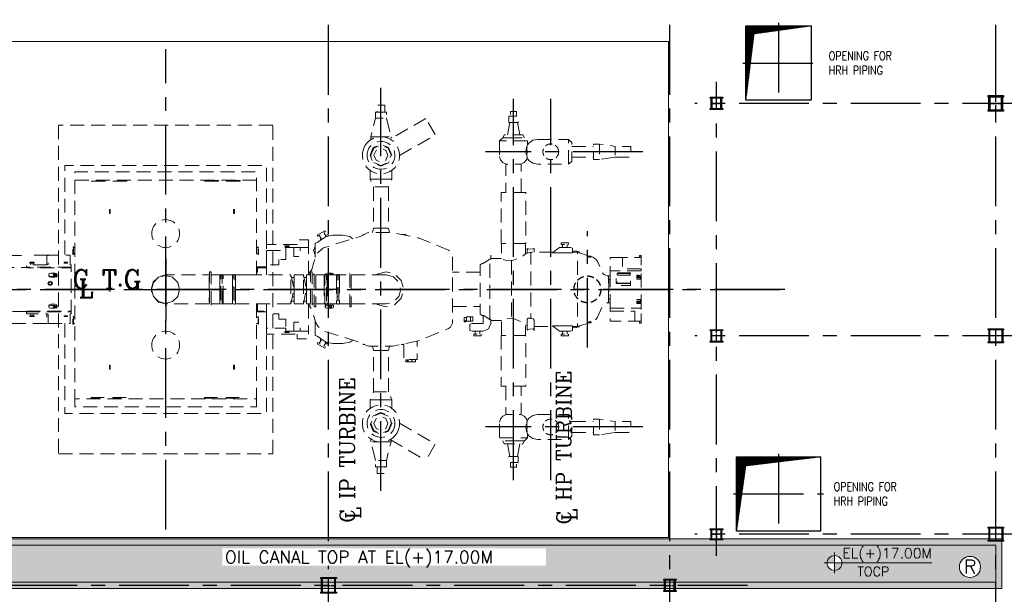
# Model space of a CAD drawing. Header units: inches. Extents: x 306235 to 1392759, y -66369 to 421098.
# Tile 19 of 91: x 394536 to 426267, y -45616 to -27079. Entities that reach past the tile are written whole.
import ezdxf
from ezdxf.enums import TextEntityAlignment as Align

# ---------------------------------------------------------------- set-up
doc = ezdxf.new("R2010")
doc.units = ezdxf.units.IN
doc.header["$LTSCALE"] = 1800
doc.header["$MEASUREMENT"] = 0
for name, pattern in [('CENTER', [2, 1.25, -0.25, 0.25, -0.25]), ('CENTER2', [1.125, 0.75, -0.125, 0.125, -0.125]), ('GTDOT', [6, 1.6, -4.4]), ('HIDDEN', [0.375, 0.25, -0.125])]:
    doc.linetypes.add(name, pattern=pattern)
doc.layers.get('0').update_dxf_attribs({"color": 253, "lineweight": 9})
for name, color, linetype, lineweight in [('1', 7, 'Continuous', 18), ('A-CHEQUERED PLATE HATCH', 252, 'Continuous', 9), ('A-CUT OUT', 3, 'Continuous', 30), ('CONCRETE', 145, 'Continuous', 18), ('EQUIP', 8, 'HIDDEN', 9), ('HATCH-1', 252, 'Continuous', 9), ('TAG', 4, 'Continuous', 15)]:
    doc.layers.add(name, color=color, linetype=linetype, lineweight=lineweight)
for name, color, linetype in [('AUX COL', 1, 'Continuous'), ('CEN', 2, 'CENTER'), ('GRID', 251, 'CENTER'), ('OPENING', 40, 'Continuous'), ('TEXT', 3, 'Continuous'), ('WALL', 6, 'Continuous')]:
    doc.layers.add(name, color=color, linetype=linetype)
doc.styles.add('ROAMNS', font='ROMANS.shx')
doc.styles.add('ROMANC', font='ROMANC.SHX')
doc.styles.add('ROMANS', font='romans.shx')
doc.styles.add('SIMPLEX-25', font='simplex.shx')
doc.styles.get("Standard").update_dxf_attribs({"font": 'arial.ttf'})
pattern_1 = [(45, (-199532.157, -113806.315), (-8.83883476, 8.83883476), [])]

# ---------------------------------------------------------------- blocks, each defined once
blk = doc.blocks.new('TURBINE & TG DECK OUTLINE')
at = {"layer": 'CEN'}
for p, q in [((0, -7745), (0, 7745)), ((6937, -6500), (6937, 6500)), ((11210, -6150), (11210, 6150)), ((12410, -6150), (12410, 6150)), ((0, 1000), (0, -1000)), ((-25650, 0), (19805, 0)), ((-1000, 0), (1000, 0))]:
    blk.add_line(p, q, dxfattribs=at)
at = {"layer": 'CEN', "color": 2, "linetype": 'CENTER'}
for p, q in [((15378, 4438), (10308, 4438)), ((13590, -1879), (13590, 1879)), ((15378, -4438), (10308, -4438))]:
    blk.add_line(p, q, dxfattribs=at)
at = {"layer": 'CONCRETE'}
blk.add_lwpolyline([(16205, -8000), (16205, 8000), (-7350, 8000), (-9950, 5400), (-24150, 5400), (-24150, -5400), (-9950, -5400), (-7350, -8000)], close=True, dxfattribs=at)
at = {"layer": 'EQUIP', "flags": 128}
for points in [[(6763, 5720), (6763, 5520), (7113, 5520), (7113, 5720), (6763, 5720)], [(7062, 5720), (7062, 5945), (6812, 5945), (6812, 5720)], [(11310, 5588), (11310, 5738), (11110, 5738), (11110, 5588)], [(6919, 4920), (6612, 4920), (6763, 5520)], [(7113, 5520), (7262, 4920), (6956, 4920)], [(8386, 5513), (7231, 4846)], [(7536, 4318), (8692, 4986), (8386, 5513)], [(11060, 5388), (11060, 5588), (11360, 5588), (11360, 5388), (11060, 5388)], [(8540, 5250), (8538, 5250)], [(11085, 5388), (11010, 4988)], [(11335, 5388), (11410, 4988)], [(6418, 4625), (6370, 4522), (6343, 4408), (6339, 4289), (6358, 4170), (6401, 4057), (6464, 3956), (6545, 3871), (6638, 3805), (6741, 3758), (6855, 3731), (6974, 3726), (7093, 3746), (7205, 3788), (7306, 3852), (7391, 3932), (7457, 4025), (7457, 4025), (7457, 4025), (7457, 4025), (7457, 4025), (7457, 4025), (7457, 4025), (7457, 4025), (7457, 4025), (7504, 4129), (7532, 4242), (7536, 4361), (7517, 4480), (7474, 4593), (7411, 4694), (7330, 4779), (7237, 4845), (7134, 4892), (7020, 4919), (6901, 4924), (6782, 4905), (6670, 4862), (6569, 4798), (6484, 4718), (6418, 4625), (6418, 4625), (6418, 4625), (6418, 4625), (6418, 4625), (6418, 4625), (6418, 4625), (6418, 4625), (6418, 4625)], [(6548, 4550), (6512, 4472), (6492, 4387), (6488, 4298), (6503, 4209), (6535, 4124), (6582, 4048), (6643, 3985), (6712, 3935), (6790, 3900), (6875, 3879), (6965, 3876), (7054, 3890), (7138, 3922), (7214, 3970), (7278, 4031), (7327, 4100), (7327, 4100), (7327, 4100), (7327, 4100), (7327, 4100), (7327, 4100), (7327, 4100), (7327, 4100), (7327, 4100), (7363, 4178), (7383, 4263), (7387, 4352), (7372, 4442), (7340, 4526), (7292, 4602), (7232, 4665), (7162, 4715), (7085, 4750), (7000, 4771), (6910, 4774), (6821, 4760), (6736, 4728), (6661, 4680), (6597, 4620), (6548, 4550), (6548, 4550), (6548, 4550), (6548, 4550), (6548, 4550), (6548, 4550), (6548, 4550), (6548, 4550), (6548, 4550)], [(6612, 4920), (6612, 4820)], [(7262, 4920), (7262, 4865)], [(10951, 4888), (10860, 4888), (10760, 4788), (11660, 4788), (11560, 4888), (11469, 4888)], [(10760, 4788), (10760, 4288)], [(11560, 4888), (11510, 4988), (10910, 4988), (10860, 4888)], [(10991, 4888), (10951, 4888)], [(10991, 4888), (11429, 4888)], [(11469, 4888), (11429, 4888)], [(11660, 4788), (11660, 4658), (11639, 4606), (11622, 4579), (11606, 4438), (11622, 4297), (11628, 4288)], [(11985, 4838), (11832, 4808), (11702, 4721), (11660, 4658)], [(11985, 4838), (12985, 4838), (12985, 4038), (11985, 4038)], [(12985, 4038), (13085, 4138), (13085, 4738), (12985, 4838)], [(6690, 4573), (6587, 4325), (6690, 4078), (6938, 3975), (7185, 4078), (7288, 4325), (7185, 4573), (6938, 4675), (6690, 4573)], [(6705, 4092), (6938, 3996), (7170, 4092), (7267, 4325), (7170, 4558), (6938, 4654), (6705, 4558), (6608, 4325), (6705, 4092)], [(6778, 4484), (6712, 4325), (6778, 4166), (6938, 4100), (7097, 4166), (7162, 4325), (7097, 4484), (6938, 4550), (6778, 4484)], [(11628, 4288), (11646, 4242), (11638, 4277), (11651, 4297), (11638, 4345), (11647, 4438), (11638, 4531), (11651, 4579), (11638, 4599), (11639, 4606)], [(13085, 4613), (13785, 4613)], [(13985, 4188), (13785, 4188), (13785, 4688), (13985, 4688)], [(14485, 4263), (14485, 4263), (13985, 4188), (13985, 4688), (14485, 4613), (14485, 4263)], [(14485, 4263), (14985, 4263), (14985, 4613), (14485, 4613)], [(10760, 4288), (10788, 4177), (10865, 4093), (10974, 4041)], [(11646, 4242), (11647, 4237), (11632, 4177), (11555, 4093), (11446, 4041)], [(11985, 4038), (11832, 4068), (11702, 4155), (11647, 4237)], [(13085, 4263), (13785, 4263)], [(3250, 1450), (3250, 4000), (-3250, 4000), (-3250, 1100)], [(6587, 3560), (6587, 3855)], [(7288, 3560), (7288, 3855)], [(11460, 3122), (11460, 4041), (11418, 4041), (11412, 4040), (11410, 4041), (11331, 4041), (11326, 4040), (11312, 4041), (11108, 4041), (11094, 4040), (11089, 4041), (11010, 4041), (11008, 4040), (11002, 4041), (10960, 4041), (10960, 3122)], [(2925, 3528), (-2925, 3528), (-2925, 3790), (2925, 3790), (2925, 3528)], [(-2925, 3528), (-2925, -3528)], [(-1950, 3486), (-2400, 3486), (-2400, 3514), (-1950, 3514), (-1950, 3486)], [(-1250, 3486), (-1700, 3486), (-1700, 3514), (-1250, 3514), (-1250, 3486)], [(1700, 3486), (1250, 3486), (1250, 3514), (1700, 3514), (1700, 3486)], [(2400, 3486), (1950, 3486), (1950, 3514), (2400, 3514), (2400, 3486)], [(2925, 471), (2925, 3528)], [(6876, 3560), (7288, 3560), (7177, 3310), (6697, 3310), (6587, 3560), (6876, 3560)], [(6697, 3310), (6697, 1975), (7177, 1975), (7177, 3310)], [(10810, 1485), (10810, 3122), (11610, 3122), (11610, 1485), (10810, 1485)], [(-1815, 2490), (-1815, 2575), (-1785, 2575), (-1785, 2490)], [(2185, 2490), (2185, 2575), (2215, 2575), (2215, 2490)], [(-1815, 2490), (-1815, 2444)], [(-1815, 2444), (-1785, 2444)], [(-1785, 2490), (-1785, 2444)], [(-390, 2025), (-390, 2025), (-390, 2025), (-390, 2025), (-390, 2025), (-390, 2025), (-390, 2025), (-390, 2025), (-390, 2025), (-425, 1947), (-446, 1862), (-449, 1773), (-435, 1684), (-403, 1599), (-355, 1523), (-294, 1460), (-225, 1410), (-147, 1375), (-62, 1354), (27, 1351), (116, 1365), (201, 1397), (277, 1445), (340, 1506), (390, 1575), (390, 1575), (390, 1575), (390, 1575), (390, 1575), (390, 1575), (390, 1575), (390, 1575), (390, 1575), (425, 1653), (446, 1738), (449, 1827), (435, 1917), (403, 2001), (355, 2077), (294, 2140), (225, 2190), (147, 2225), (62, 2246), (-27, 2249), (-117, 2235), (-201, 2203), (-277, 2155), (-340, 2095), (-390, 2025)], [(2185, 2490), (2185, 2444)], [(2185, 2444), (2215, 2444)], [(2215, 2490), (2215, 2444)], [(6697, 1975), (6666, 1835)], [(7177, 1975), (7209, 1835)], [(4600, 1450), (4600, 1600), (4235, 1600), (4235, 1450)], [(4643, 550), (4707, 645), (4722, 678), (4751, 803), (4755, 817), (4837, 1084), (4887, 1166), (4892, 1171), (5051, 1320), (5090, 1342), (6262, 1705), (6293, 1718), (6502, 1824), (6547, 1835), (7282, 1835), (7323, 1831), (8133, 1659), (8220, 1633), (9114, 1264), (9179, 1221), (9238, 1087), (9244, 914), (9244, 910), (9244, -910), (9244, -914), (9238, -1086), (9179, -1220), (9114, -1264), (8220, -1632), (8133, -1659), (7323, -1831), (7282, -1835), (6547, -1835), (6502, -1824), (6293, -1718), (6262, -1705), (5090, -1342), (5051, -1319), (4892, -1171), (4887, -1166), (4837, -1084), (4755, -817), (4751, -803), (4722, -678), (4707, -644), (4643, -550), (4600, -544)], [(5145, 1857), (5125, 1892), (4883, 1752), (4903, 1717), (5145, 1857)], [(4951, 1745), (5026, 1615), (5102, 1659)], [(5387, 1746), (5167, 1702), (4980, 1578)], [(5003, 1593), (5002, 1592), (4982, 1627), (5009, 1643)], [(5098, 1830), (5157, 1728)], [(5148, 1723), (5224, 1767), (5244, 1732), (5206, 1710)], [(5162, 1699), (5148, 1723)], [(5712, 1746), (5387, 1746)], [(6034, 1634), (5932, 1702), (5712, 1746)], [(6405, 1775), (6367, 1775), (6367, 1755)], [(7736, 1743), (7736, 1775), (7587, 1775)], [(-2995, 1370), (-2975, 1370), (-2975, 1130), (-2995, 1130), (-2995, 1370)], [(-2975, 1350), (-2925, 1350)], [(2925, 1350), (2975, 1350)], [(2995, 1370), (2975, 1370), (2975, 1130), (2995, 1130), (2995, 1370)], [(4235, 1450), (3250, 1450), (3250, 1250)], [(3980, 1400), (3980, 1380), (3842, 1380), (3842, 1400), (3980, 1400)], [(3870, 1350), (3853, 1350), (3853, 1380)], [(4131, 1350), (3870, 1350)], [(3870, 1350), (3870, 1250)], [(3968, 1350), (3968, 1380)], [(4131, 1350), (4131, 1060), (4336, 1060), (4336, 1350), (4131, 1350)], [(4600, 471), (4600, 1350), (4336, 1350)], [(4600, 1350), (4600, 1450)], [(4818, 1113), (4762, 1250), (4818, 1387)], [(4818, 1379), (4765, 1250), (4818, 1121)], [(4825, 1488), (4818, 1488), (4818, 1213)], [(4825, 1488), (4908, 1522), (4980, 1578)], [(11595, 1485), (11595, 1144), (11482, 1054), (11210, 945), (11141, 929), (10938, 946), (10825, 1000), (10825, 1485)], [(11650, 1316), (11650, 1162)], [(11867, 1322), (11837, 1310), (11835, 1306), (11760, 1301), (11758, 1299), (11682, 1305), (11681, 1302), (11651, 1315)], [(11870, 1200), (11870, 1319), (11867, 1322)], [(12462, 1175), (12689, 1350)], [(13044, 1350), (12689, 1350)], [(12986, 1450), (12986, 1500), (12746, 1500), (12746, 1450), (12986, 1450)], [(12791, 1450), (12791, 1350)], [(12941, 1450), (12941, 1350)], [(13044, 1350), (13114, 1325), (13114, 1175)], [(-5094, 1090), (-4443, 1090)], [(-3784, 1100), (-4443, 1100), (-4443, 1090)], [(-3784, 1090), (-3834, 1090), (-3834, 800), (-3784, 800), (-3784, 1100)], [(-3083, 790), (-3083, 1100), (-3784, 1100)], [(-2975, 1150), (-2925, 1150)], [(2925, 1150), (2975, 1150)], [(3250, 790), (3250, 1250)], [(3250, 1250), (3870, 1250)], [(3650, 965), (3650, 790), (3250, 790)], [(3870, 1250), (3870, 965), (3650, 965)], [(4818, 1238), (4818, 1023)], [(10229, 835), (10441, 975), (10479, 975)], [(10441, -975), (10441, 975)], [(10479, 975), (10479, 1100)], [(10479, 1000), (10825, 1000)], [(11595, 1144), (11771, 1200)], [(12494, 1200), (11771, 1200), (11771, -940)], [(12462, 1175), (12689, 1175)], [(12689, 1175), (13044, 1175)], [(13044, 1175), (13114, 1175)], [(13114, 1220), (13200, 1245), (13314, 1212), (13334, 1179)], [(13114, 1200), (13271, 1200)], [(13646, 1075), (13271, 1200), (13271, -1200)], [(13589, 1074), (13589, 1075), (13709, 1075), (13709, 1065), (13600, 1065)], [(13589, 1074), (13600, 1065)], [(13605, 1065), (13614, 1058), (13649, 1044), (13684, 1035), (13699, 1037)], [(13699, 1037), (13699, 1065)], [(13699, 1057), (13766, 1035), (13864, 975), (13916, 899), (14081, 529), (14101, 499), (14130, 479), (14271, 413), (14271, -413), (14130, -479), (14101, -499), (14081, -529), (13916, -899), (13864, -974), (13766, -1035), (13699, -1057)], [(14719, 1025), (14319, 1025), (14319, 315)], [(15319, 665), (14719, 665), (14719, 1025), (15319, 1025), (15319, 665)], [(15264, 1075), (15264, 1095), (15324, 1095), (15324, 1075), (15264, 1075)], [(15269, 1025), (15269, 1075)], [(15319, 1025), (15319, 1075)], [(-4483, -710), (-5885, -710), (-5885, 710), (-4483, 710)], [(-3834, 790), (-4483, 790), (-4483, 720)], [(-3043, 699), (-3043, 720), (-4483, 720), (-4483, 699)], [(-4483, -699), (-3043, -699), (-3043, 699), (-4483, 699)], [(-4238, 875), (-4238, 850), (-4378, 850), (-4378, 875), (-4238, 875)], [(-4348, 790), (-4348, 850)], [(-4268, 790), (-4268, 850)], [(-3834, 800), (-3834, 790)], [(-3269, 875), (-3167, 875)], [(-3269, 875), (-3269, 850)], [(-3269, 850), (-3167, 850)], [(-3167, 850), (-3167, 875)], [(-3043, 720), (-3043, 790), (-3083, 790)], [(3250, 730), (2956, 730), (2956, 699)], [(3250, 699), (2956, 699), (2956, 471)], [(3250, 790), (3250, 471)], [(10229, -860), (10131, -795), (10131, 795), (10229, 860)], [(11141, 929), (11141, -929)], [(15319, 602), (15319, 665)], [(15324, 609), (15324, 650), (15319, 650)], [(-3771, 472), (-3751, 509), (-3704, 524)], [(-3704, 420), (-3751, 436), (-3771, 472), (-3771, 442)], [(-3771, 442), (-3751, 408), (-3704, 394)], [(-3569, 524), (-3704, 524)], [(-3704, 420), (-3569, 420)], [(-3704, 394), (-3569, 394)], [(-3569, 518), (-3611, 505), (-3628, 472), (-3611, 440), (-3569, 426)], [(-3569, 502), (-3611, 489), (-3624, 464)], [(-3569, 475), (-3586, 470), (-3593, 456), (-3586, 443), (-3569, 437)], [(-3590, 449), (-3586, 455), (-3569, 460)], [(-3501, 472), (-3521, 509), (-3569, 524)], [(-3569, 426), (-3526, 440), (-3509, 472), (-3526, 505), (-3569, 518)], [(-3569, 502), (-3526, 489), (-3513, 464)], [(-3569, 437), (-3551, 443), (-3544, 456), (-3551, 470), (-3569, 475)], [(-3569, 420), (-3521, 436), (-3501, 472), (-3501, 442)], [(-3569, 460), (-3551, 455), (-3547, 449)], [(-3569, 394), (-3521, 408), (-3501, 442)], [(1403, -471), (0, -471), (-236, -408), (-408, -235), (-471, 0), (-408, 236), (-236, 408), (0, 471), (1403, 471)], [(1403, 471), (1413, 471), (1403, 471)], [(1403, 408), (1403, -408)], [(1413, 565), (1463, 565), (1463, -565), (1413, -565), (1413, 565)], [(1463, 471), (1748, 471)], [(1748, -470), (1749, -407), (1749, -235), (1748, 0), (1749, 1), (1748, 235), (1749, 236), (1749, 472), (1772, 483), (1772, -482), (1749, -470)], [(1749, 470), (1748, 471), (1749, 472)], [(1748, 408), (1748, 471), (1749, 469)], [(1748, 236), (1748, 408)], [(1825, 483), (1820, 475), (1799, 467), (1777, 475), (1772, 483)], [(1825, -482), (1825, 483), (1848, 471), (1848, 1), (1848, 0), (1848, -235)], [(1848, 471), (2148, 471)], [(2148, -470), (2149, -407), (2149, -235), (2148, 0), (2149, 1), (2148, 235), (2149, 236), (2149, 472), (2172, 483), (2172, -482), (2149, -470)], [(2149, 470), (2148, 471), (2149, 472)], [(2148, 408), (2148, 471), (2149, 469)], [(2148, 236), (2148, 408)], [(2172, 483), (2177, 475), (2198, 467), (2220, 475), (2225, 483)], [(2248, 236), (2248, 471), (2225, 483), (2225, -482)], [(2248, 471), (2593, 471)], [(2593, 471), (2643, 471)], [(2643, 471), (4037, 471)], [(4037, 408), (4037, 471), (4137, 0), (4037, -471), (4037, 408)], [(4136, 380), (4056, 380)], [(4137, 408), (4136, 408), (4136, 236), (4136, 5)], [(4137, 471), (4437, 471)], [(4137, -408), (4137, 471)], [(4437, 408), (4437, 471), (4537, 0), (4437, -471), (4437, 408)], [(4536, 380), (4456, 380)], [(4537, 408), (4536, 408), (4536, 236), (4536, 5)], [(4537, 471), (4671, 471)], [(4537, -408), (4537, 471)], [(4600, 544), (4643, 550), (4643, 471)], [(4671, 565), (4721, 565), (4721, -565), (4671, -565), (4671, 565)], [(4721, 471), (4789, 471)], [(4839, -565), (4789, -565), (4789, 565), (4839, 565), (4839, -565)], [(5104, 408), (5104, 471), (4839, 471)], [(5104, 408), (5104, 408), (5104, 471), (5104, 472), (5127, 483), (5127, -482)], [(5104, 236), (5104, 408)], [(5143, 471), (5133, 475), (5127, 483)], [(5142, 472), (5141, 472), (5161, 509), (5209, 524)], [(5143, 471), (5165, 471)], [(5143, 408), (5143, 408)], [(5165, 408), (5164, 408)], [(5165, 471), (5175, 475), (5181, 483)], [(5204, 236), (5204, 471), (5181, 483), (5181, -482)], [(5504, 408), (5504, 471), (5204, 471), (5204, 408)], [(5204, 236), (5204, 408)], [(5344, 524), (5209, 524)], [(5344, 518), (5302, 505), (5284, 472), (5285, 471)], [(5344, 502), (5302, 489), (5292, 471)], [(5344, 475), (5331, 471)], [(5411, 472), (5392, 509), (5344, 524)], [(5403, 471), (5404, 472), (5386, 505), (5344, 518)], [(5344, 502), (5386, 489), (5396, 471)], [(5357, 471), (5344, 475)], [(5411, 471), (5411, 472), (5411, 471)], [(5504, 236), (5504, 408), (5504, 471), (5504, 472), (5527, 483), (5527, -482)], [(5504, 236), (5504, 408)], [(5543, 471), (5533, 475), (5527, 483)], [(5543, 471), (5565, 471)], [(5565, 471), (5575, 475), (5581, 483)], [(5604, 236), (5604, 471), (5581, 483), (5581, -482)], [(5604, 236), (5604, 471), (5929, 471)], [(5979, -565), (5929, -565), (5929, 565), (5979, 565), (5979, -565)], [(5979, 471), (7103, 471)], [(6802, 471), (6820, 489), (7103, 565), (7385, 489), (7592, 283), (7668, 0), (7592, -282), (7385, -489), (7103, -565), (6820, -489), (6802, -471)], [(7103, 471), (7338, 408), (7511, 236), (7574, 0), (7511, -235), (7338, -408), (7103, -471)], [(10131, 550), (9244, 550)], [(14230, 432), (14319, 432)], [(14324, -604), (14324, 602)], [(15319, 602), (14324, 602)], [(14981, 184), (14521, 184), (14521, 129), (14981, 129), (14981, 536), (14521, 536), (14521, 184)], [(14953, 515), (14549, 515), (14549, 205), (14953, 205), (14953, 515)], [(14549, 460), (14953, 460)], [(14953, 456), (14549, 456)], [(15182, 370), (15302, 370), (15302, 331), (15182, 331), (15182, 455), (15302, 455), (15302, 370)], [(15242, 455), (15284, 442), (15302, 412), (15284, 382), (15242, 370), (15200, 382), (15182, 412), (15200, 442), (15242, 455)], [(15296, 402), (15284, 421), (15242, 433), (15200, 421), (15188, 402)], [(15217, 391), (15224, 403), (15242, 409), (15260, 403), (15267, 391), (15260, 378), (15242, 373), (15224, 378), (15217, 391)], [(15262, 383), (15260, 388), (15242, 393), (15224, 388), (15222, 383)], [(15319, -611), (15324, -611), (15324, 609), (15319, 609)], [(-3772, 240), (-3793, 190), (-3772, 141), (-3723, 120), (-3673, 141), (-3653, 190), (-3673, 240), (-3723, 260), (-3772, 240)], [(-3766, 190), (-3753, 220), (-3723, 233), (-3693, 220), (-3681, 190), (-3693, 160), (-3723, 148), (-3753, 160), (-3766, 190)], [(-1815, 50), (-1815, 55)], [(-1785, 55), (-1815, 55)], [(-1815, -50), (-1815, 50)], [(-1785, 50), (-1785, 55)], [(-1785, -50), (-1785, 50)], [(1748, 235), (1749, 1), (1748, 0)], [(2148, 235), (2149, 1), (2148, 0)], [(2248, 235), (2248, 1), (2248, 0), (2248, -235)], [(4136, 236), (4087, 236)], [(5104, 235), (5104, 1), (5104, 0), (5104, -235), (5105, -235), (5105, -408), (5105, -471), (4839, -471)], [(5143, 236), (5142, 235)], [(5142, 1), (5142, 0)], [(5166, 235), (5165, 236)], [(5166, 0), (5166, 1)], [(5204, 235), (5204, 1), (5204, 0), (5204, -235), (5203, -235), (5203, -408), (5203, -471), (5505, -471), (5505, -408), (5505, -235), (5504, -235), (5504, 0), (5504, 1), (5504, 235)], [(5543, 236), (5542, 235)], [(5542, 1), (5542, 0)], [(5566, 235), (5565, 236)], [(5566, 0), (5566, 1)], [(5929, -471), (5603, -471), (5603, -408), (5603, -235), (5604, -235), (5604, 0), (5604, 1), (5604, 235)], [(14324, 315), (14277, 315), (14277, -315), (14324, -315)], [(-1815, -50), (-1815, -55)], [(-1815, -55), (-1785, -55)], [(-1785, -50), (-1785, -55)], [(1772, -482), (1777, -474), (1799, -465), (1820, -474), (1825, -482), (1848, -471), (1848, -235)], [(2172, -482), (2177, -474), (2198, -465), (2220, -474), (2225, -482), (2248, -471), (2248, -235)], [(4087, -236), (4136, -236)], [(4136, -5), (4136, -236), (4136, -408), (4137, -408), (4137, -471)], [(4536, -5), (4536, -236), (4536, -408), (4537, -408), (4537, -471)], [(5142, -235), (5141, -235)], [(5167, -235), (5166, -235)], [(5542, -235), (5541, -235)], [(5567, -235), (5566, -235)], [(14319, -315), (14319, -705)], [(-3754, -498), (-3771, -528)], [(-3704, -520), (-3751, -532), (-3771, -563), (-3771, -528)], [(-3704, -607), (-3751, -594), (-3771, -563)], [(-3754, -498), (-3751, -494), (-3704, -481)], [(-3569, -481), (-3704, -481)], [(-3569, -520), (-3704, -520)], [(-3704, -607), (-3569, -607)], [(-3569, -525), (-3611, -536), (-3628, -563), (-3611, -590), (-3569, -602)], [(-3622, -553), (-3611, -571), (-3569, -582)], [(-3569, -528), (-3586, -533), (-3593, -544), (-3586, -555), (-3569, -560)], [(-3569, -545), (-3586, -540), (-3589, -536)], [(-3518, -498), (-3521, -494), (-3569, -481)], [(-3501, -528), (-3501, -563), (-3521, -532), (-3569, -520)], [(-3569, -602), (-3526, -590), (-3509, -563), (-3526, -536), (-3569, -525)], [(-3569, -560), (-3551, -555), (-3544, -544), (-3551, -533), (-3569, -528)], [(-3548, -536), (-3551, -540), (-3569, -545)], [(-3515, -553), (-3526, -571), (-3569, -582)], [(-3569, -607), (-3521, -594), (-3501, -563)], [(-3501, -528), (-3518, -498)], [(1403, -471), (1413, -471), (1403, -471)], [(1463, -471), (1748, -471)], [(1749, -407), (1748, -471), (1748, -470)], [(1848, -471), (2148, -471)], [(2149, -407), (2148, -471), (2148, -470)], [(2248, -471), (2593, -471)], [(2593, -471), (2643, -471)], [(4037, -471), (2643, -471)], [(2925, -471), (2925, -3528)], [(2956, -471), (2956, -699), (3250, -699)], [(3250, -471), (3250, -790)], [(4136, -380), (4056, -380)], [(4137, -471), (4437, -471)], [(4337, -1350), (4600, -1350), (4600, -471)], [(4536, -380), (4456, -380)], [(4537, -471), (4671, -471)], [(4643, -471), (4643, -550)], [(4721, -471), (4789, -471)], [(5105, -471), (5127, -482), (5133, -474), (5141, -471)], [(5141, -471), (5167, -471)], [(5209, -520), (5161, -532), (5141, -563), (5141, -525), (5161, -494), (5209, -481)], [(5209, -607), (5161, -594), (5141, -563)], [(5167, -471), (5175, -474), (5181, -482), (5203, -471)], [(5344, -481), (5209, -481)], [(5344, -520), (5209, -520)], [(5209, -607), (5344, -607)], [(5344, -525), (5302, -536), (5284, -563), (5302, -590), (5344, -602)], [(5290, -553), (5302, -571), (5344, -582)], [(5344, -528), (5326, -533), (5319, -544), (5326, -555), (5344, -560)], [(5344, -541), (5326, -536), (5325, -534)], [(5344, -481), (5392, -494), (5411, -525), (5411, -563), (5392, -532), (5344, -520)], [(5344, -525), (5344, -602)], [(5344, -607), (5392, -594), (5411, -563)], [(5505, -471), (5527, -482), (5533, -474), (5541, -471)], [(5541, -471), (5567, -471)], [(5567, -471), (5575, -474), (5581, -482), (5603, -471)], [(5979, -471), (7103, -471)], [(9244, -550), (10131, -550)], [(14230, -432), (14319, -432)], [(14324, -604), (15319, -604)], [(15119, -1025), (15319, -1025), (15319, -604)], [(15182, -370), (15182, -455), (15302, -455), (15302, -331), (15182, -331), (15182, -370), (15302, -370)], [(15242, -370), (15284, -383), (15302, -413), (15284, -443), (15242, -455), (15200, -443), (15182, -413), (15200, -383), (15242, -370)], [(15188, -402), (15200, -421), (15242, -434), (15284, -421), (15296, -402)], [(15217, -391), (15224, -379), (15242, -374), (15260, -379), (15267, -391), (15260, -404), (15242, -409), (15224, -404), (15217, -391)], [(15222, -384), (15224, -388), (15242, -393), (15260, -388), (15262, -384)], [(15319, -650), (15324, -650), (15324, -611)], [(-4483, -699), (-4483, -720), (-3043, -720), (-3043, -699)], [(-4483, -720), (-4483, -790), (-3834, -790)], [(-4378, -875), (-4378, -850), (-4238, -850), (-4238, -875), (-4378, -875)], [(-4348, -790), (-4348, -850)], [(-4268, -790), (-4268, -850)], [(-3834, -790), (-3834, -800)], [(-3784, -1100), (-3784, -800), (-3834, -800), (-3834, -1100), (-3784, -1100)], [(-3784, -1100), (-3083, -1100), (-3083, -790)], [(-3167, -850), (-3269, -850)], [(-3269, -850), (-3269, -875)], [(-3167, -875), (-3269, -875)], [(-3167, -875), (-3167, -850)], [(-3083, -790), (-3043, -790), (-3043, -720)], [(-2995, -880), (-2975, -880), (-2975, -1120), (-2995, -1120), (-2995, -880)], [(-2975, -900), (-2925, -900)], [(2925, -900), (2975, -900)], [(2956, -699), (2956, -730), (3250, -730)], [(2995, -880), (2975, -880), (2975, -1120), (2995, -1120), (2995, -880)], [(3250, -1250), (3250, -790), (3650, -790), (3650, -965)], [(9619, -1007), (9619, -907), (9694, -907)], [(9819, -890), (9694, -890), (9694, -1025), (9819, -1025)], [(9819, -1025), (9899, -1025), (9899, -890), (9819, -890), (9819, -1025)], [(10229, -835), (10229, -1100)], [(10479, -975), (10441, -975), (10229, -835)], [(10825, -1485), (10825, -1000), (10938, -946), (11141, -929), (11210, -945), (11482, -1054), (11595, -1144), (11595, -1485)], [(11650, -966), (11682, -932), (11760, -934), (11771, -940)], [(11771, -940), (11837, -955), (11870, -998)], [(15119, -1025), (15119, -705), (14319, -705), (14319, -1025), (15119, -1025)], [(-3834, -1100), (-5015, -1100)], [(-3250, -1100), (-3250, -4000), (3250, -4000), (3250, -1450)], [(-2975, -1100), (-2925, -1100)], [(2925, -1100), (2975, -1100)], [(3870, -1350), (3870, -1250), (3250, -1250)], [(3250, -1250), (3250, -1450), (4235, -1450)], [(3650, -965), (3870, -965), (3870, -1250)], [(4132, -1350), (4132, -1060), (4337, -1060), (4337, -1350), (4132, -1350)], [(4818, -1023), (4818, -1237)], [(4818, -1212), (4818, -1487), (4825, -1487)], [(9619, -1007), (9619, -1047), (9669, -1047), (9669, -1007)], [(9656, -1027), (9653, -1036), (9644, -1040), (9635, -1036), (9631, -1027), (9635, -1019), (9644, -1015), (9653, -1019), (9656, -1027)], [(9669, -1007), (9694, -1007)], [(9874, -1350), (9804, -1325), (9804, -1125), (9874, -1100)], [(10229, -1100), (9874, -1100)], [(10479, -1100), (10406, -1277), (10229, -1350)], [(10479, -1100), (10479, -975)], [(10479, -1000), (10825, -1000)], [(11595, -1144), (11650, -1162)], [(11650, -966), (11650, -1316)], [(11870, -998), (11870, -1319)], [(11870, -1200), (12494, -1200)], [(12462, -1175), (12689, -1350)], [(12689, -1175), (12462, -1175)], [(13044, -1175), (12689, -1175)], [(13114, -1175), (13114, -1325), (13044, -1350)], [(13114, -1175), (13044, -1175)], [(13114, -1200), (13271, -1200), (13646, -1075)], [(13334, -1179), (13314, -1212), (13200, -1245), (13114, -1220)], [(13600, -1065), (13589, -1074)], [(13600, -1065), (13709, -1065), (13709, -1075), (13589, -1075), (13589, -1074)], [(13699, -1037), (13684, -1035), (13649, -1044), (13614, -1058), (13605, -1065)], [(13699, -1065), (13699, -1037)], [(15264, -1075), (15264, -1095), (15324, -1095), (15324, -1075), (15264, -1075)], [(15269, -1075), (15269, -1025)], [(15319, -1075), (15319, -1025)], [(-390, -1575), (-390, -1575), (-390, -1575), (-390, -1575), (-390, -1575), (-390, -1575), (-390, -1575), (-390, -1575), (-390, -1575), (-425, -1653), (-446, -1738), (-449, -1827), (-435, -1916), (-403, -2001), (-355, -2077), (-294, -2140), (-225, -2190), (-147, -2225), (-62, -2246), (27, -2249), (116, -2235), (201, -2203), (277, -2155), (340, -2094), (390, -2025), (390, -2025), (390, -2025), (390, -2025), (390, -2025), (390, -2025), (390, -2025), (390, -2025), (390, -2025), (425, -1947), (446, -1862), (449, -1773), (435, -1683), (403, -1599), (355, -1523), (294, -1460), (225, -1410), (147, -1375), (62, -1354), (-27, -1351), (-117, -1365), (-201, -1397), (-277, -1445), (-340, -1505), (-390, -1575)], [(3980, -1395), (3980, -1375), (3842, -1375), (3842, -1395), (3980, -1395)], [(3853, -1375), (3853, -1345), (3870, -1345)], [(3870, -1350), (4132, -1350)], [(3968, -1350), (3968, -1375)], [(4235, -1450), (4235, -1600), (4600, -1600), (4600, -1450)], [(4600, -1450), (4600, -1350)], [(4825, -1487), (4908, -1522), (4980, -1578)], [(5387, -1746), (5167, -1702), (4980, -1578)], [(9874, -1350), (10229, -1350)], [(10171, -1450), (10171, -1500), (9931, -1500), (9931, -1450), (10171, -1450)], [(9976, -1450), (9976, -1350)], [(10126, -1450), (10126, -1350)], [(10810, -1485), (10810, -3122), (11610, -3122), (11610, -1485), (10810, -1485)], [(11868, -1322), (11870, -1319), (11837, -1278), (11724, -1279), (11650, -1316)], [(12689, -1350), (13044, -1350)], [(12986, -1450), (12986, -1500), (12746, -1500), (12746, -1450), (12986, -1450)], [(12791, -1450), (12791, -1350)], [(12941, -1450), (12941, -1350)], [(5145, -1857), (5125, -1892), (4883, -1752), (4903, -1717), (5145, -1857)], [(4951, -1745), (5009, -1643)], [(5018, -1648), (4982, -1627), (5002, -1592), (5004, -1593)], [(5034, -1620), (5018, -1648)], [(5034, -1620), (5102, -1659)], [(5098, -1830), (5157, -1728)], [(5140, -1718), (5154, -1693)], [(5206, -1710), (5244, -1732), (5224, -1767), (5140, -1718)], [(5387, -1746), (5712, -1746)], [(6034, -1634), (5932, -1702), (5712, -1746)], [(6367, -1755), (6367, -1775), (6405, -1775)], [(6697, -1975), (6666, -1835)], [(7177, -1975), (7209, -1835)], [(7587, -1775), (7673, -1775)], [(7673, -1757), (7673, -2260), (8103, -2260), (8103, -1666)], [(6697, -3310), (6697, -1975), (7177, -1975), (7177, -3310)], [(-1815, -2489), (-1815, -2444)], [(-1785, -2444), (-1815, -2444)], [(-1785, -2489), (-1785, -2575), (-1815, -2575), (-1815, -2489)], [(-1785, -2489), (-1785, -2444)], [(2185, -2489), (2185, -2444)], [(2215, -2444), (2185, -2444)], [(2215, -2489), (2215, -2575), (2185, -2575), (2185, -2489)], [(2215, -2489), (2215, -2444)], [(7782, -2260), (7782, -2340), (7734, -2340), (7734, -2260)], [(7797, -2340), (7782, -2340)], [(7819, -2260), (7819, -2340), (7797, -2340), (7797, -2260)], [(7931, -2340), (7819, -2340)], [(8045, -2260), (8045, -2340), (7931, -2340), (7931, -2260)], [(10960, -3122), (10960, -4041), (11002, -4041), (11008, -4040), (11010, -4041), (11089, -4041), (11094, -4040), (11108, -4041), (11312, -4041), (11326, -4040), (11331, -4041), (11410, -4041), (11412, -4040), (11418, -4041), (11460, -4041), (11460, -3122)], [(-2400, -3514), (-2400, -3486), (-1950, -3486), (-1950, -3514), (-2400, -3514)], [(-1700, -3514), (-1700, -3486), (-1250, -3486), (-1250, -3514), (-1700, -3514)], [(1250, -3514), (1250, -3486), (1700, -3486), (1700, -3514), (1250, -3514)], [(1950, -3514), (1950, -3486), (2400, -3486), (2400, -3514), (1950, -3514)], [(7020, -3560), (6587, -3560), (6697, -3310), (7177, -3310), (7288, -3560), (7020, -3560)], [(2925, -3528), (2925, -3790), (-2925, -3790), (-2925, -3528), (2925, -3528)], [(7457, -4625), (7504, -4521), (7532, -4408), (7536, -4289), (7517, -4170), (7474, -4057), (7411, -3956), (7330, -3871), (7237, -3805), (7134, -3758), (7020, -3731), (6901, -3726), (6782, -3745), (6670, -3788), (6569, -3852), (6484, -3932), (6418, -4025), (6418, -4025), (6418, -4025), (6418, -4025), (6418, -4025), (6418, -4025), (6418, -4025), (6418, -4025), (6418, -4025), (6370, -4128), (6343, -4242), (6339, -4361), (6358, -4480), (6401, -4593), (6464, -4694), (6545, -4779), (6638, -4845), (6741, -4892), (6855, -4919), (6974, -4924), (7093, -4905), (7205, -4862), (7306, -4798), (7391, -4718), (7457, -4625), (7457, -4625), (7457, -4625), (7457, -4625), (7457, -4625), (7457, -4625), (7457, -4625), (7457, -4625), (7457, -4625)], [(6587, -3560), (6587, -3855)], [(7288, -3560), (7288, -3855)], [(7327, -4550), (7363, -4472), (7383, -4387), (7387, -4298), (7372, -4209), (7340, -4124), (7292, -4048), (7232, -3985), (7162, -3935), (7085, -3900), (7000, -3879), (6910, -3876), (6821, -3890), (6736, -3922), (6661, -3970), (6597, -4030), (6548, -4100), (6548, -4100), (6548, -4100), (6548, -4100), (6548, -4100), (6548, -4100), (6548, -4100), (6548, -4100), (6548, -4100), (6512, -4178), (6492, -4263), (6488, -4352), (6503, -4441), (6535, -4526), (6582, -4602), (6643, -4665), (6712, -4715), (6790, -4750), (6875, -4771), (6965, -4774), (7054, -4760), (7138, -4728), (7214, -4680), (7278, -4619), (7327, -4550), (7327, -4550), (7327, -4550), (7327, -4550), (7327, -4550), (7327, -4550), (7327, -4550), (7327, -4550), (7327, -4550)], [(7185, -4572), (7288, -4325), (7185, -4077), (6938, -3975), (6690, -4077), (6587, -4325), (6690, -4572), (6938, -4675), (7185, -4572)], [(7170, -4092), (6938, -3996), (6705, -4092), (6608, -4325), (6705, -4558), (6938, -4654), (7170, -4558), (7267, -4325), (7170, -4092)], [(7097, -4484), (7162, -4325), (7097, -4166), (6938, -4100), (6778, -4166), (6712, -4325), (6778, -4484), (6938, -4550), (7097, -4484)], [(10760, -4288), (10788, -4177), (10865, -4093), (10974, -4041)], [(11646, -4242), (11647, -4237), (11632, -4177), (11555, -4093), (11446, -4041)], [(11985, -4038), (11832, -4069), (11702, -4155), (11647, -4237)], [(11985, -4038), (12985, -4038), (12985, -4838), (11985, -4838)], [(12985, -4838), (13085, -4738), (13085, -4138), (12985, -4038)], [(7536, -4318), (8692, -4986), (8386, -5513)], [(10760, -4788), (10760, -4288)], [(11660, -4788), (11660, -4658), (11639, -4606), (11622, -4580), (11606, -4438), (11622, -4297), (11628, -4288)], [(11639, -4606), (11638, -4599), (11651, -4580), (11638, -4531), (11647, -4438), (11638, -4345), (11651, -4297), (11638, -4277), (11646, -4242), (11628, -4288)], [(13085, -4263), (13785, -4263)], [(13985, -4688), (13785, -4688), (13785, -4188), (13985, -4188)], [(14485, -4613), (14485, -4613), (13985, -4688), (13985, -4188), (14485, -4263), (14485, -4613)], [(14485, -4613), (14985, -4613), (14985, -4263), (14485, -4263)], [(11985, -4838), (11832, -4808), (11702, -4721), (11660, -4658)], [(13085, -4613), (13785, -4613)], [(6612, -4920), (6612, -4820)], [(6763, -5520), (6612, -4920), (6919, -4920)], [(6956, -4920), (7262, -4920), (7113, -5520)], [(7231, -4846), (8386, -5513)], [(7262, -4920), (7262, -4864)], [(11469, -4888), (11560, -4888), (11660, -4788), (10760, -4788), (10860, -4888), (10951, -4888)], [(10860, -4888), (10910, -4988), (11510, -4988), (11560, -4888)], [(10951, -4888), (10991, -4888)], [(11429, -4888), (10991, -4888)], [(11085, -5388), (11010, -4988)], [(11335, -5388), (11410, -4988)], [(11429, -4888), (11469, -4888)], [(8538, -5250), (8540, -5250)], [(11360, -5388), (11360, -5588), (11060, -5588), (11060, -5388), (11360, -5388)], [(7113, -5720), (7113, -5520), (6763, -5520), (6763, -5720), (7113, -5720)], [(11110, -5588), (11110, -5738), (11310, -5738), (11310, -5588)], [(6812, -5720), (6812, -5945), (7062, -5945), (7062, -5720)]]:
    blk.add_lwpolyline(points, dxfattribs=at)
at = {"layer": 'EQUIP'}
blk.add_lwpolyline([(-3450, -5300), (3450, -5300), (3450, 5300), (-3450, 5300)], close=True, dxfattribs=at)
at = {"layer": 'EQUIP', "linetype": 'GTDOT', "flags": 128}
for points in [[(-2, -451), (223, -390), (388, -226), (449, 0), (388, 226), (223, 391), (-3, 451), (-228, 391), (-394, 226), (-454, 0)], [(-454, 0), (-394, -226), (-228, -390), (-3, -451)]]:
    blk.add_lwpolyline(points, dxfattribs=at)
at = {"layer": 'EQUIP', "color": 1, "linetype": 'HIDDEN', "ltscale": 0.5}
for centre in [(12410, 4438), (12410, -4438)]:
    blk.add_circle(centre, 254, dxfattribs=at)
at = {"layer": 'WALL', "color": 1, "linetype": 'HIDDEN', "ltscale": 0.5}
blk.add_circle((13590, 0), 432, dxfattribs=at)
at = {"layer": 'TEXT', "style": 'ROMANC'}
for s, p in [('C T.G', (-3010, 27)), ('L', (-2805, -266))]:
    blk.add_text(s, height=600, dxfattribs=at).set_placement(p)
for s, p in [('C IP TURBINE', (6095, -7524)), ('C HP TURBINE', (13071, -7582)), ('L', (6285, -7403)), ('L', (13261, -7461))]:
    blk.add_text(s, height=480, rotation=90, dxfattribs=at).set_placement(p)
blk = doc.blocks.new('AUX COLUMNS')
at = {"color": 2, "linetype": 'CENTER2', "ltscale": 0.15}
for p, q in [((-139038, 65715), (-139038, 66115)), ((-130038, 65665), (-130038, 66165)), ((-139213, 65915), (-138863, 65915)), ((-130263, 65915), (-129813, 65915)), ((-138863, 58415), (-139213, 58415)), ((-139038, 58215), (-139038, 58615)), ((-129813, 58415), (-130263, 58415)), ((-130038, 58190), (-130038, 58640)), ((-139038, 52190), (-139038, 51840)), ((-130038, 51790), (-130038, 52240)), ((-139213, 52015), (-138863, 52015)), ((-129813, 52015), (-130263, 52015)), ((-151538, 50115), (-151538, 50615)), ((-140538, 50165), (-140538, 50565)), ((-151763, 50365), (-151313, 50365)), ((-140713, 50365), (-140363, 50365))]:
    blk.add_line(p, q, dxfattribs=at)
at = {"layer": 'AUX COL'}
for p, q in [((-139213, 65751), (-139213, 66079)), ((-139177, 65751), (-139177, 66079)), ((-138899, 65751), (-138899, 66079)), ((-138863, 65751), (-138863, 66079)), ((-130263, 65710), (-130263, 66120)), ((-130218, 65710), (-130218, 66120)), ((-129858, 65710), (-129858, 66120)), ((-129813, 65710), (-129813, 66120)), ((-139213, 58243), (-139213, 58587)), ((-139188, 58243), (-139188, 58587)), ((-138888, 58243), (-138888, 58587)), ((-138863, 58243), (-138863, 58587)), ((-130263, 58608), (-130263, 58222)), ((-130235, 58608), (-130235, 58222)), ((-129841, 58608), (-129841, 58222)), ((-129813, 58608), (-129813, 58222)), ((-139213, 51872), (-139213, 52158)), ((-139188, 51872), (-139188, 52158)), ((-138888, 51872), (-138888, 52158)), ((-138863, 51872), (-138863, 52158)), ((-130263, 52208), (-130263, 51822)), ((-130235, 52208), (-130235, 51822)), ((-129841, 52208), (-129841, 51822)), ((-129813, 52208), (-129813, 51822)), ((-151763, 50143), (-151763, 50587)), ((-151735, 50143), (-151735, 50587)), ((-151341, 50143), (-151341, 50587)), ((-151313, 50143), (-151313, 50587)), ((-140713, 50201), (-140713, 50529)), ((-140677, 50201), (-140677, 50529)), ((-140399, 50201), (-140399, 50529)), ((-140363, 50201), (-140363, 50529))]:
    blk.add_line(p, q, dxfattribs=at)
for points in [[(-139238, 66115), (-138838, 66115), (-138838, 66079), (-139238, 66079)], [(-130288, 66165), (-129788, 66165), (-129788, 66120), (-130288, 66120)], [(-139238, 65751), (-138838, 65751), (-138838, 65715), (-139238, 65715)], [(-130288, 65710), (-129788, 65710), (-129788, 65665), (-130288, 65665)], [(-139238, 58615), (-138838, 58615), (-138838, 58587), (-139238, 58587)], [(-130288, 58640), (-129788, 58640), (-129788, 58608), (-130288, 58608)], [(-139238, 58243), (-138838, 58243), (-138838, 58215), (-139238, 58215)], [(-130288, 58222), (-129788, 58222), (-129788, 58190), (-130288, 58190)], [(-139238, 52190), (-138838, 52190), (-138838, 52158), (-139238, 52158)], [(-130288, 52240), (-129788, 52240), (-129788, 52208), (-130288, 52208)], [(-139238, 51872), (-138838, 51872), (-138838, 51840), (-139238, 51840)], [(-130288, 51822), (-129788, 51822), (-129788, 51790), (-130288, 51790)], [(-151788, 50615), (-151288, 50615), (-151288, 50587), (-151788, 50587)], [(-140738, 50565), (-140338, 50565), (-140338, 50529), (-140738, 50529)], [(-151788, 50143), (-151288, 50143), (-151288, 50115), (-151788, 50115)], [(-140738, 50201), (-140338, 50201), (-140338, 50165), (-140738, 50165)]]:
    blk.add_lwpolyline(points, close=True, dxfattribs=at)
at = {"layer": 'GRID'}
for p, q in [((-139038, 51315), (-139038, 66615)), ((-114460, 65915), (-139738, 65915)), ((-136838, 59915), (-243038, 59915)), ((-114460, 58415), (-139738, 58415)), ((-114460, 52015), (-139738, 52015)), ((-138038, 50365), (-163538, 50365))]:
    blk.add_line(p, q, dxfattribs=at)
blk = doc.blocks.new('PL-FFL2')
at = {"layer": 'A-CUT OUT'}
h = blk.add_hatch(color=7, dxfattribs=at)
h.paths.add_polyline_path([(3.09, 1.96, 0.414214), (1.09, -0.04), (3.09, -0.04)])
h.paths.add_polyline_path([(5.09, -0.04), (3.09, -0.04), (3.09, -2.04, 0.414214)])
at = {"color": 1, "linetype": 'Continuous'}
for p, q in [((3.09, 2.74), (3.09, -2.74)), ((29.24, 0), (4.78, 0)), ((4.78, 0), (5.09, 0)), ((0.31, -0.04), (5.09, -0.04))]:
    blk.add_line(p, q, dxfattribs=at)
blk.add_circle((3.09, -0.04), 2, dxfattribs=at)
at = {"color": 4, "linetype": 'Continuous'}
blk.add_attdef('EL(+)', text='', height=2.75, dxfattribs=at).set_placement((18.98, 2.4), align=Align.MIDDLE)
at = {"color": 3, "linetype": 'Continuous'}
blk.add_attdef('XXX', text='', height=2.5, dxfattribs=at).set_placement((18.44, -3.52), align=Align.MIDDLE)

msp = doc.modelspace()

# ---------------------------------------------------------------- hatches: boundary and pattern name
at = {"layer": 'A-CHEQUERED PLATE HATCH', "linetype": 'Continuous'}
h = msp.add_hatch(dxfattribs=at)
h.set_pattern_fill('ANSI38', color=256, scale=2000, angle=180, style=0)
h.set_pattern_definition([(225, (-87722.1, -144504), (176.7767, -176.7767), []), (315, (-87722.1, -144504), (530.33009, -176.7767), [625, -375])])
edge = h.paths.add_edge_path(flags=16)
edge.add_arc((381495.5, -42420.2), 339.7, 0, 360)
edge = h.paths.add_edge_path(flags=16)
edge.add_arc((425160.1, -44733.1), 339.7, 0, 360)
h.paths.add_polyline_path([(389187.5, -41428.7), (375291.6, -41428.7), (375291.6, -43428.7), (388359.1, -43428.7), (390459.1, -45228.7), (425991.6, -45228.7), (425991.6, -44028.7), (391787.5, -44028.7)])
edge = h.paths.add_edge_path(flags=0)
edge.add_line((379789.2, -42526.9), (376853.9, -42526.9))
edge = h.paths.add_edge_path(flags=16)
edge.add_line((376317, -42531.7), (376890.6, -42531.7))
edge = h.paths.add_edge_path(flags=16)
edge.add_arc((376650.6, -42531.7), 240, 0, 360)
edge = h.paths.add_edge_path(flags=16)
edge.add_line((376650.6, -42198.1), (376650.6, -42855.7))
edge = h.paths.add_edge_path(flags=0)
edge.add_line((376853.9, -42526.9), (376890.6, -42526.9))
h.paths.add_polyline_path([(377292, -43032.3), (378513.5, -43032.3), (378513.5, -42582.3), (377292, -42582.3)], flags=24)
h.paths.add_polyline_path([(376717.1, -42616.4), (379985.7, -42616.4), (379985.7, -41862.1), (376717.1, -41862.1)], flags=24)
edge = h.paths.add_edge_path(flags=0)
edge.add_line((423933.2, -44600.6), (420997.9, -44600.6))
edge = h.paths.add_edge_path(flags=16)
edge.add_line((420461, -44605.4), (421034.6, -44605.4))
edge = h.paths.add_edge_path(flags=16)
edge.add_arc((420794.6, -44605.4), 240, 0, 360)
edge = h.paths.add_edge_path(flags=16)
edge.add_line((420794.6, -44271.8), (420794.6, -44929.4))
edge = h.paths.add_edge_path(flags=0)
edge.add_line((420997.9, -44600.6), (421034.6, -44600.6))
h.paths.add_polyline_path([(421436, -45106), (422657.4, -45106), (422657.4, -44656), (421436, -44656)], flags=24)
h.paths.add_polyline_path([(420861.1, -44690.1), (424129.6, -44690.1), (424129.6, -43935.8), (420861.1, -43935.8)], flags=24)
at = {"layer": 'HATCH-1'}
h = msp.add_hatch(dxfattribs=at)
h.set_pattern_fill('AR-CONC', color=256, scale=75, style=0)
h.set_pattern_definition([(50, (296556.2, -96671.85), (537.9451, -47.0641), [56.25, -618.75]), (355, (296556.2, -96671.85), (-104.0635, 564.144), [45, -495]), (100.4514, (296601, -96675.77), (433.882, 517.0797), [47.8051, -525.8566]), (46.1842, (296556.2, -96521.85), (800.4308, -124.1393), [84.375, -928.125]), (96.6356, (296622.9, -96532.2), (700.997, 730.5884), [71.7077, -788.7847]), (351.1842, (296556.2, -96521.85), (700.9965, 730.589), [67.5, -742.5]), (21, (296631.2, -96559.35), (447.6803, -301.9642), [56.25, -618.75]), (326, (296631.2, -96559.35), (182.4865, 543.8625), [45, -495]), (71.4514, (296668.5, -96584.5), (630.167, 241.8979), [47.8051, -525.8566]), (37.5, (296556.2, -96671.85), (9.1199, 249.6704), [0, -489, 0, -502.5, 0, -496.875]), (7.5, (296556.2, -96671.85), (197.30215, 295.8088), [0, -286.5, 0, -477.75, 0, -189.375]), (327.5, (296388.95, -96671.85), (400.36683, -16.91615), [0, -187.5, 0, -585, 0, -776.25]), (317.5, (296313.95, -96671.85), (437.3896, 75.0787), [0, -243.75, 0, -388.5, 0, -551.25])])
h.paths.add_polyline_path([(426191.6, -45428.7), (426191.6, -43828.7), (391870.3, -43828.7), (389270.3, -41228.7), (375091.6, -41228.7), (375091.6, -43628.7), (388276.2, -43628.7), (390376.2, -45428.7)])
h.paths.add_polyline_path([(389187.5, -41428.7), (375291.6, -41428.7), (375291.6, -43428.7), (388359.1, -43428.7), (390459.1, -45228.7), (425991.6, -45228.7), (425991.6, -44028.7), (391787.5, -44028.7)], flags=16)
at = {"layer": 'OPENING'}
h = msp.add_hatch(dxfattribs=at)
h.set_pattern_fill('ANSI31', color=8, scale=100, style=0)
h.set_pattern_definition(pattern_1)
h.paths.add_polyline_path([(420041.6, -27278.7), (417941.6, -27278.7), (417941.6, -28478.7), (417981.5, -28478.7), (418088.9, -28478.7), (418204.6, -27536.9)])
h.paths.add_polyline_path([(418088.9, -28478.7), (417981.5, -28478.7), (417941.6, -28478.7), (417941.6, -29678.7)])
h = msp.add_hatch(dxfattribs=at)
h.set_pattern_fill('ANSI31', color=8, scale=100, style=0)
h.set_pattern_definition(pattern_1)
h.paths.add_polyline_path([(417937.4, -41473.9), (418991.6, -41344.4), (418991.6, -41178.7), (417641.6, -41178.7), (417641.6, -42378.7), (417810.2, -42378.7)])
h.paths.add_polyline_path([(417810.2, -42378.7), (417641.6, -42378.7), (417641.6, -43578.7)])
h.paths.add_polyline_path([(420341.6, -41178.7), (418991.6, -41178.7), (418991.6, -41344.4)])

# ---------------------------------------------------------------- linework, layer by layer
at = {"layer": 'CEN'}
for p, q in [((418991.6, -27178.7), (418991.6, -29778.7)), ((417841.6, -28478.7), (420141.6, -28478.7)), ((418991.6, -41078.7), (418991.6, -43678.7)), ((417541.6, -42378.7), (420441.6, -42378.7))]:
    msp.add_line(p, q, dxfattribs=at)
at = {"layer": 'CONCRETE'}
msp.add_lwpolyline([(426191.6, -45428.7), (426191.6, -43828.7), (391870.3, -43828.7), (389270.3, -41228.7), (375091.6, -41228.7), (375091.6, -43628.7), (388276.2, -43628.7), (390376.2, -45428.7)], close=True, dxfattribs=at)
msp.add_lwpolyline([(389187.5, -41428.7), (375291.6, -41428.7), (375291.6, -43428.7), (388359.1, -43428.7), (390459.1, -45228.7), (425991.6, -45228.7), (425991.6, -44028.7), (391787.5, -44028.7), (389187.5, -41428.7)], dxfattribs=at)
at = {"layer": 'GRID'}
for p, q in [((404491.6, -58299.5), (404491.6, -2971.4)), ((404491.6, -58299.5), (404491.6, -3339.9)), ((415491.6, -58299.5), (415491.6, -3278.7)), ((415491.6, -58299.5), (415491.6, -3278.7)), ((425991.6, -58299.5), (425991.6, -3278.7)), ((425991.6, -58299.5), (425991.6, -3278.7)), ((416991.6, -44378.7), (416991.6, -29078.7)), ((441569.8, -29778.7), (416291.6, -29778.7)), ((419191.6, -35778.7), (312991.6, -35778.7)), ((441569.8, -37278.7), (416291.6, -37278.7)), ((441569.8, -43678.7), (416291.6, -43678.7)), ((417991.6, -45328.7), (392491.6, -45328.7))]:
    msp.add_line(p, q, dxfattribs=at)
at = {"layer": 'OPENING'}
for p, q in [((420041.6, -27278.7), (418204.6, -27536.9)), ((420341.6, -41178.7), (417937.4, -41473.9))]:
    msp.add_line(p, q, dxfattribs=at)
for points in [[(417941.6, -27278.7), (420041.6, -27278.7), (420041.6, -29678.7), (417941.6, -29678.7)], [(417641.6, -41178.7), (420341.6, -41178.7), (420341.6, -43578.7), (417641.6, -43578.7)]]:
    msp.add_lwpolyline(points, close=True, dxfattribs=at)
at = {"layer": 'TAG'}
msp.add_circle((425160.1, -44733.1), 339.7, dxfattribs=at)

# ---------------------------------------------------------------- block references
msp.add_blockref('TURBINE & TG DECK OUTLINE', (399241.6, -35778.7))
at = {"layer": '1'}
ref = msp.add_blockref('PL-FFL2', (420424.3, -44600.6), dxfattribs=dict(at, xscale=120, yscale=120, zscale=120))
ref.add_attrib('XXX', 'TOCP', dxfattribs={"layer": '0', "color": 3, "linetype": 'Continuous', "height": 300, "style": 'SIMPLEX-25'}).set_placement((422046.7, -44881), align=Align.MIDDLE)
ref.add_attrib('EL(+)', 'EL(+)17.00M', dxfattribs={"layer": '0', "color": 4, "linetype": 'Continuous', "height": 330, "style": 'SIMPLEX-25'}).set_placement((422495.4, -44312.9), align=Align.MIDDLE)
at = {"layer": 'AUX COL'}
msp.add_blockref('AUX COLUMNS', (556029.4, -95693.7), dxfattribs=at)

# ---------------------------------------------------------------- texts
at = {"layer": 'TAG', "style": 'ROMANS'}
msp.add_text('R', height=445.3, dxfattribs=at).set_placement((424966.2, -44944.3))
at = {"layer": 'TEXT', "color": 3, "char_height": 280, "width": 2287.955, "attachment_point": 4, "style": 'ROMANS'}
for insert in [(420608.4, -28478.7), (420767.7, -42378.7)]:
    msp.add_mtext('\\A1;{\\W0.8;OPENING FOR \\PHRH PIPING}', dxfattribs=dict(at, insert=insert))

# ---------------------------------------------------------------- next in the draw order: texts
at = {"layer": 'TEXT', "insert": (401151.8, -44215.3), "char_height": 400, "width": 10264.659, "attachment_point": 1, "style": 'ROAMNS', "bg_fill": 3, "box_fill_scale": 1.2, "bg_fill_color": 256, "bg_fill_transparency": 0}
msp.add_mtext('OIL CANAL TOP AT EL(+)17.00M', dxfattribs=at)

doc.saveas('drawing.dxf')
